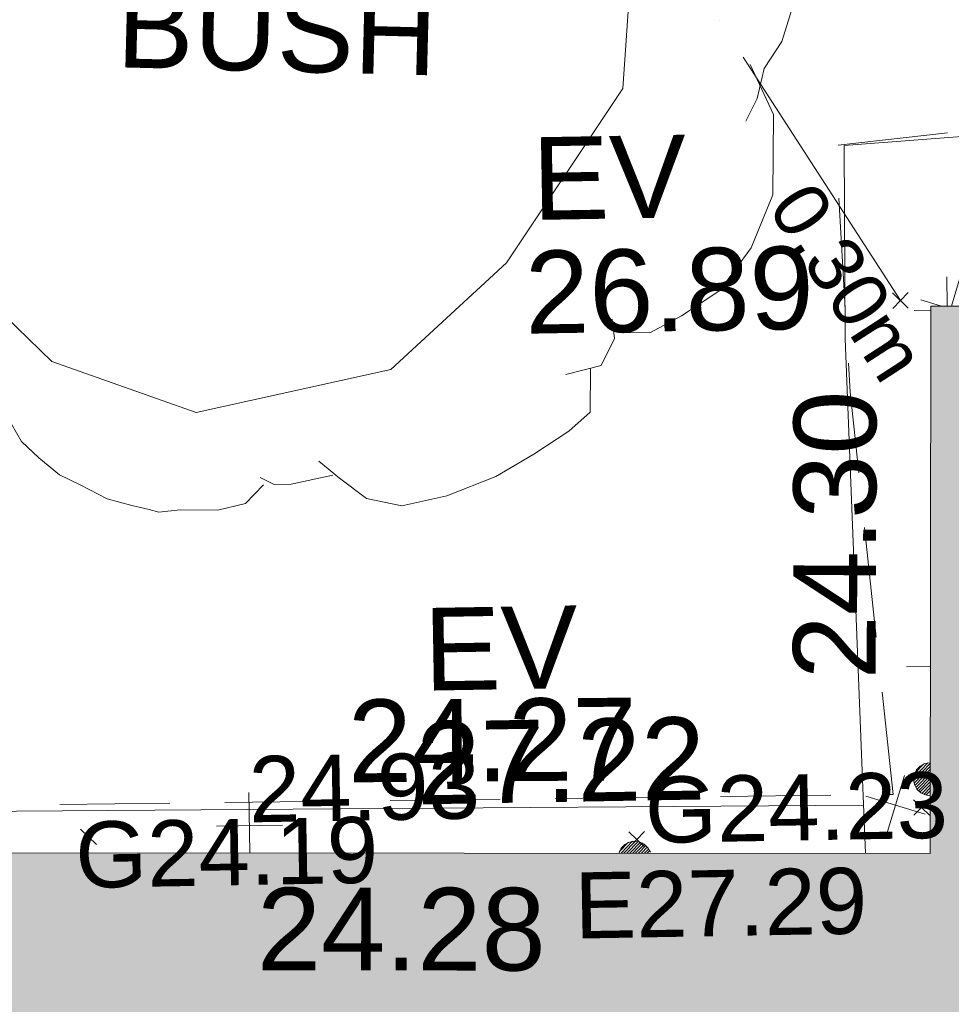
# Model space of a CAD drawing. Header units: millimetres. Extents: x -290717 to 520720, y -103372 to 287762.
# Tile 80 of 256: x -58699 to -54470, y -45739 to -41271. Entities that reach past the tile are written whole.
import ezdxf

# ---------------------------------------------------------------- set-up
doc = ezdxf.new("R2010")
doc.units = ezdxf.units.MM
for name, pattern in [('IMPORT-DASHED _2_', [750, 500, -250]), ('IMPORT-UG_EIR_QLB2 _2_', [2750, 1500, -300.0000000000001, 0, -300.0000000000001, 150, -300.0000000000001, 0, -200]), ('IMPORT-UG_ELEC_STREET LIGHTING_QLB2 _2_', [2700, 1500, -300.0000000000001, 0, -250, 150, -300.0000000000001, 0, -200])]:
    doc.linetypes.add(name, pattern=pattern)
for name, color, linetype, lineweight, true_color in [('00_TOPO_EAVE', 7, 'Continuous', 9, 0x666666), ('00_TOPO_FORM_LINES', 7, 'Continuous', 9, 0x666666), ('00_UAV_BUILDING_OUTLINE', 5, 'Continuous', 9, 0x0000ff), ('00_UAV_CONCRETE', 9, 'Continuous', 9, 0x808080), ('12333-PUM-2D-U-0001-C01 - Rev2_REVIT IMPORT_dwg', 7, 'Continuous', 9, 0x767676), ('A_RHA_Line', 7, 'Continuous', 9, 0x00a600), ('BUSH', 7, 'Continuous', 9, 0x00a500), ('EAVE_LVL', 3, 'Continuous', 9, 0x00ff00), ('GULLY', 7, 'Continuous', 9, 0x7fbfff), ('GULLY_LVL', 7, 'Continuous', 9, 0x7fbfff), ('PUM-EIRCOMM-NOTES', 6, 'Continuous', 9, 0xff00ff), ('PUM-EIRCOMM-QLB2', 6, 'IMPORT-UG_EIR_QLB2 _2_', 9, 0xff00ff)]:
    doc.layers.add(name, color=color, linetype=linetype, lineweight=lineweight, true_color=true_color)
for name, color, linetype, lineweight in [('00_TOPO_SURFACE', 7, 'Continuous', 9), ('00_TOPO_SURVEY_TEXT', 7, 'Continuous', 9), ('A_RHA_Detail', 7, 'Continuous', 9), ('CHANGE_OF_SURFACE', 7, 'IMPORT-DASHED _2_', 9), ('CHANGE_OF_SURFACE_LVL', 7, 'Continuous', 9), ('GEN-TEXT', 7, 'Continuous', 9), ('PARAPET_LVL', 7, 'Continuous', 9)]:
    doc.layers.add(name, color=color, linetype=linetype, lineweight=lineweight)
doc.styles.add('Arial_1', font='arial.ttf', dxfattribs={"height": 250})
doc.styles.add('Arial_3', font='arial.ttf', dxfattribs={"height": 299.9999999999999})
doc.styles.add('Swis721 Lt BT_2', font='swissl.ttf', dxfattribs={"height": 375})

# ---------------------------------------------------------------- blocks, each defined once
blk = doc.blocks.new('12333-PUM-2D-U-0001-C01 - Rev2_REVIT IMPORT_dwg_MSL_Eaves_SYM_1-V19-Site Location Plan Existing')
at = {"layer": '00_TOPO_EAVE', "color": 254, "true_color": 0xcccccc}
for p, q in [((10.66413644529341, 32.75644021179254), (116.0873754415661, 356.5791934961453)), ((-107.1925693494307, 34.89744850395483), (-356.5791934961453, 116.0873754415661))]:
    blk.add_line(p, q, dxfattribs=at)
blk = doc.blocks.new('12333-PUM-2D-U-0001-C01 - Rev2_REVIT IMPORT_dwg_MSL_Eaves_SYM_1-V20-Site Location Plan Existing')
at = {"layer": '00_TOPO_EAVE', "color": 254, "true_color": 0xcccccc}
for p, q in [((-116.0873754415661, -356.5791934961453), (116.0873754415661, 356.5791934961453)), ((356.5791934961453, -116.0873754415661), (-356.5791934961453, 116.0873754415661))]:
    blk.add_line(p, q, dxfattribs=at)
blk = doc.blocks.new('12333-PUM-2D-U-0001-C01 - Rev2_REVIT IMPORT_dwg_MGS62954_T2_Galway_ITM_3d_Rev1-2077680-Site Location Plan Existing')
at = {"layer": '00_TOPO_FORM_LINES', "color": 254, "true_color": 0xcccccc, "flags": 128}
blk.add_lwpolyline([(533843019.8585145, 725517117.0009264), (533844139.2563635, 725517305.2080733), (533844806.7586903, 725516925.8457687), (533845231.1779512, 725516440.7342275), (533845368.7007108, 725515827.7594707), (533845281.2375463, 725514822.9584205), (533844738.8853772, 725514041.1315445), (533844206.1595818, 725513565.0896852), (533843318.2058555, 725513386.5983253), (533842668.5986298, 725513629.3465749), (533842146.4527587, 725514151.6323799), (533841813.6432697, 725514915.086559), (533841869.2012612, 725515706.629376), (533842088.2277371, 725516074.4840419), (533842457.7199249, 725516639.0545822)], close=True, dxfattribs=at)
at = {"layer": '00_TOPO_SURFACE', "color": 254, "true_color": 0xcccccc, "flags": 128}
blk.add_lwpolyline([(533847738.8642628, 725515125.9407573), (533847768.6833367, 725514571.4997162), (533846934.4445464, 725514584.3985261), (533846281.5230417, 725514546.0344546), (533846270.5125319, 725513668.6344223), (533846315.3945249, 725511630.483507), (533846321.9471958, 725511332.9180207)], dxfattribs=at)
at = {"layer": '00_UAV_CONCRETE', "color": 254, "true_color": 0xcccccc, "flags": 128}
blk.add_lwpolyline([(533808911.0231386, 725512012.5322869), (533808915.2509931, 725512186.5881013), (533813568.2509931, 725512159.5881011), (533813740.9019768, 725512155.5229119), (533817900.2509931, 725512057.5881011), (533818739.5679861, 725512041.3208511), (533822492.2509932, 725511968.5881013), (533823738.0870556, 725511973.4632739), (533826820.8038597, 725511985.5264795), (533828734.572084, 725511910.2915995), (533833103.8038596, 725511738.5264795), (533833730.8151832, 725511726.5412449), (533838729.8844388, 725511630.9847293), (533838910.8038597, 725511627.5264795), (533843728.2780432, 725511578.2769017), (533846317.1269715, 725511551.8108089)], dxfattribs=at)
at = {"xscale": 0.375, "yscale": 0.375, "zscale": 0.375}
for name, p in [('12333-PUM-2D-U-0001-C01 - Rev2_REVIT IMPORT_dwg_MSL_Eaves_SYM_1-V19-Site Location Plan Existing', (533846751.1453791, 725513796.1306008)), ('12333-PUM-2D-U-0001-C01 - Rev2_REVIT IMPORT_dwg_MSL_Eaves_SYM_1-V20-Site Location Plan Existing', (533846461.910181, 725511549.0908859))]:
    blk.add_blockref(name, p, dxfattribs=at)
at = {"layer": '00_TOPO_EAVE', "char_height": 375, "attachment_point": 1, "line_spacing_factor": 1.005061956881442, "style": 'Swis721 Lt BT_2'}
for s, insert, width in [('EV', (533844862.6047039, 725514607.8072023), 736.078940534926), ('26.89', (533844820.7828704, 725514092.3237814), 1495.902363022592), ('EV', (533844333.3133709, 725512480.779849), 736.078940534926), ('27.22', (533844291.4915374, 725511965.2964282), 1495.902363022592)]:
    blk.add_mtext(s, dxfattribs=dict(at, insert=insert, width=width))
at = {"layer": '00_TOPO_SURVEY_TEXT', "color": 251, "true_color": 0x666666, "insert": (533842998.2073035, 725515333.6481165), "char_height": 375, "width": 1657.364840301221, "attachment_point": 1, "rotation": 357.52540924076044, "line_spacing_factor": 1.005061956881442, "style": 'Swis721 Lt BT_2'}
blk.add_mtext('BUSH', dxfattribs=at)
at = {"layer": '00_UAV_BUILDING_OUTLINE', "color": 251, "true_color": 0x666666, "char_height": 375, "width": 1495.902363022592, "attachment_point": 1, "line_spacing_factor": 1.005061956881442, "style": 'Swis721 Lt BT_2'}
for s, insert, rotation in [('24.30', (533846007.0185298, 725512128.106529), 88.8758482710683), ('24.28', (533843557.2714322, 725511225.1034977), 358.9592679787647)]:
    blk.add_mtext(s, dxfattribs=dict(at, insert=insert, rotation=rotation))
at = {"layer": '00_UAV_CONCRETE', "color": 251, "true_color": 0x666666, "insert": (533843983.3275034, 725512070.9249882), "char_height": 375, "width": 1495.902363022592, "attachment_point": 1, "rotation": 359.41427923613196, "line_spacing_factor": 1.005061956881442, "style": 'Swis721 Lt BT_2'}
blk.add_mtext('24.27', dxfattribs=at)
blk = doc.blocks.new('12333-PUM-2D-U-0001-C01 - Rev2_REVIT IMPORT_dwg_SPOT-V207-Site Location Plan Existing')
at = {"layer": 'PARAPET_LVL', "color": 253, "true_color": 0xaaaaaa}
for p, q in [((0, 500.0000000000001), (0, 54.87699740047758)), ((-500.0000000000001, 0), (-252.257819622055, 0))]:
    blk.add_line(p, q, dxfattribs=at)
blk = doc.blocks.new('12333-PUM-2D-U-0001-C01 - Rev2_REVIT IMPORT_dwg_BUSHES-2077801-Site Location Plan Existing')
at = {"layer": 'BUSH', "color": 254, "true_color": 0xeaeaea, "flags": 128}
for points in [[(330.8006135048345, 111.0181844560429), (361.6075451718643, 77.55212811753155), (377.8217196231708, 31.63358580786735), (387.5502244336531, -3.389031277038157), (378.6324283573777, -30.62884451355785), (364.8503799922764, -50.86413433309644), (359.1754189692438, -73.43426533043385), (350.2576228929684, -90.55643365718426)], [(354.3111665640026, -47.75101284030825), (371.3360498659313, -85.88675141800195), (369.7146323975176, -146.5926208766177), (352.689749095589, -186.2849202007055), (328.3684873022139, -218.1944156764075), (299.1829731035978, -236.8731448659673), (274.8617113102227, -249.3256308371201), (253.7832843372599, -248.5473505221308)], [(246.4869058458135, -238.4297056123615), (248.1083233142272, -253.217032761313), (237.5691097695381, -273.4523225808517), (210.8157217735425, -279.678565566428)], [(-19.42555687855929, -359.0631642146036), (-33.20760524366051, -373.0722110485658), (-54.28603210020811, -377.7418934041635), (-82.66083768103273, -376.9636129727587), (-98.87501213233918, -378.5201737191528), (-106.1713907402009, -376.1853325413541), (-119.1427303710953, -373.0722110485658), (-137.7890311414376, -367.6242483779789), (-158.0567493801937, -356.7283231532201), (-173.4602150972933, -348.9455193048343), (-188.8636809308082, -335.7147529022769), (-201.8350205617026, -323.2622668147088), (-209.1313991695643, -310.0315004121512), (-222.1027388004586, -294.465892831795), (-229.399117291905, -279.678565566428), (-236.6954958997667, -269.5609206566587)], [(229.4620225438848, -275.7871637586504), (228.651313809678, -308.4749396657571), (212.4371392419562, -322.4839864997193), (185.6837512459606, -339.6061548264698), (156.4982370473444, -355.9500427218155), (119.2056355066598, -369.9590895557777), (85.15586901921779, -376.9636129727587), (58.40248090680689, -370.7373699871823), (38.13476278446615, -355.1717622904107), (22.73129695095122, -341.9409958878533)], [(33.27051049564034, -352.8369212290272), (1.652869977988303, -359.0631642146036), (-11.31846953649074, -359.0631642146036), (-21.85768308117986, -353.615201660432)]]:
    blk.add_lwpolyline(points, dxfattribs=at)
blk = doc.blocks.new('12333-PUM-2D-U-0001-C01 - Rev2_REVIT IMPORT_dwg_SPOT-V225-Site Location Plan Existing')
at = {"layer": 'EAVE_LVL', "color": 81, "true_color": 0xaaffaa}
blk.add_line((-500.0000000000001, 0), (-138.443499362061, 0), dxfattribs=at)
blk = doc.blocks.new('12333-PUM-2D-U-0001-C01 - Rev2_REVIT IMPORT_dwg_SPOT-V240-Site Location Plan Existing')
at = {"layer": 'CHANGE_OF_SURFACE_LVL', "color": 253, "true_color": 0xaaaaaa}
for p, q in [((0, 500.0000000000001), (0, -411.2645934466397)), ((-500.0000000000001, 0), (500.0000000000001, 0))]:
    blk.add_line(p, q, dxfattribs=at)
blk = doc.blocks.new('12333-PUM-2D-U-0001-C01 - Rev2_REVIT IMPORT_dwg_MH_CIR2-V257-Site Location Plan Existing')
at = {"layer": 'GULLY', "color": 254, "true_color": 0xd4e9ff}
for p, q in [((-467.0000000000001, 179), (-179, 467.0000000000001)), ((-413.9667154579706, 142.0332845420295), (-60.00000000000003, 496.0000000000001)), ((-325.5725022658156, 140.4274977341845), (33.00000000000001, 499.0000000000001)), ((-238.1604469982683, 138.8395530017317), (111, 488.0000000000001)), ((-149.7662338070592, 137.2337661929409), (180, 467.0000000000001)), ((-61.37202061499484, 135.6279793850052), (241, 438.0000000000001)), ((27.02219257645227, 134.0221925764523), (296, 403)), ((115.4164057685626, 132.4164057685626), (345.0000000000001, 362.0000000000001)), ((203.8106189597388, 130.8106189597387), (388.0000000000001, 315)), ((291.2226742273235, 129.2226742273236), (425, 263.0000000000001)), ((379.6168874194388, 127.6168874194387), (455.9999999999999, 203.9999999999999))]:
    blk.add_line(p, q, dxfattribs=at)
at = {"layer": 'GULLY', "color": 254, "true_color": 0xd4e9ff, "flags": 128}
blk.add_lwpolyline([(474.9999999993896, 153.9999999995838), (403.999999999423, 293.0000000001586), (292.999999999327, 403.9999999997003), (153.9999999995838, 474.9999999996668), (-5.544279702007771e-10, 500.0000000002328), (-154.0000000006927, 475.0000000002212), (-293.000000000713, 404.0000000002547), (-404.0000000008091, 292.9999999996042), (-475.0000000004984, 154.0000000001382)], dxfattribs=at)
blk = doc.blocks.new('12333-PUM-2D-U-0001-C01 - Rev2_REVIT IMPORT_dwg_MH_CIR2-V258-Site Location Plan Existing')
at = {"layer": 'GULLY', "color": 254, "true_color": 0xd4e9ff}
for p, q in [((-499.0000000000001, -33), (14.86003733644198, 480.860037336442)), ((-496.0000000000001, 60.00000000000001), (-60.00000000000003, 496.0000000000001)), ((-488.0000000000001, -111), (13.21333128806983, 390.2133312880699)), ((-467.0000000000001, 179), (-179, 467.0000000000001)), ((-467.0000000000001, -180), (11.54812292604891, 298.548122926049)), ((-438.0000000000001, -241), (9.88291456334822, 206.8829145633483)), ((-403, -296), (8.217706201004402, 115.2177062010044)), ((-362, -345), (6.552497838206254, 23.55249783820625)), ((-315, -388.0000000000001), (4.88728947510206, -68.11271052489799)), ((-263.0000000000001, -425), (3.240583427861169, -158.7594165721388)), ((-204, -456), (1.575375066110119, -250.4246249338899)), ((-138, -480.0000000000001), (-0.08983329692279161, -342.0898332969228))]:
    blk.add_line(p, q, dxfattribs=at)
at = {"layer": 'GULLY', "color": 254, "true_color": 0xd4e9ff, "flags": 128}
blk.add_lwpolyline([(-5.544279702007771e-10, 500.0000000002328), (-154.0000000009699, 474.9999999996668), (-293.0000000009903, 403.9999999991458), (-404.0000000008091, 292.9999999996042), (-475.0000000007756, 154.0000000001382), (-500.0000000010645, -5.544279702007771e-10), (-475.0000000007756, -154.0000000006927), (-404.0000000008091, -293.0000000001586), (-293.0000000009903, -404.0000000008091), (-154.0000000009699, -475.0000000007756), (-2.949761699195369, -499.5211425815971)], dxfattribs=at)
blk = doc.blocks.new('12333-PUM-2D-U-0001-C01 - Rev2_REVIT IMPORT_dwg-1620468-Site Location Plan Existing')
at = {"layer": 'CHANGE_OF_SURFACE', "color": 253, "true_color": 0xaaaaaa, "flags": 128}
blk.add_lwpolyline([(206650.9350138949, -100558.1556397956), (206689.1526635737, -100986.2762424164), (206235.9867790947, -101204.2547692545), (205163.3029765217, -101307.5077559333), (205209.1931926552, -102426.0817744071), (205372.0120474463, -104256.0760332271), (192652.923290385, -104188.0273683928), (185082.73493452, -104033.30819041), (173318.5517149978, -103613.3561357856)], dxfattribs=at)
at = {"layer": 'GEN-TEXT', "color": 253, "true_color": 0xaaaaaa}
for p, q in [((205408.994813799, -102051.7115177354), (205479.7054919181, -101981.0008396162)), ((205479.7054919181, -102051.7115177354), (205408.994813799, -101981.0008396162)), ((205464.9948137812, -104352.711517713), (205535.7054919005, -104282.0008395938)), ((205535.7054919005, -104352.711517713), (205464.9948137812, -104282.0008395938)), ((201681.9948138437, -104419.7115177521), (201752.7054919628, -104349.0008396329)), ((201752.7054919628, -104419.7115177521), (201681.9948138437, -104349.0008396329)), ((204169.9948138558, -104475.7115177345), (204240.7054919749, -104405.0008396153)), ((204240.7054919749, -104475.7115177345), (204169.9948138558, -104405.0008396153))]:
    blk.add_line(p, q, dxfattribs=at)
at = {"layer": 'PUM-EIRCOMM-QLB2', "color": 211, "true_color": 0xffaaff, "flags": 128}
blk.add_lwpolyline([(201773.0704530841, -90533.66600268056), (202486.3501528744, -96720.35617870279), (202963.3501528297, -98025.35617863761), (205444.3501528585, -102016.3561786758)], dxfattribs=at)
blk.add_blockref('12333-PUM-2D-U-0001-C01 - Rev2_REVIT IMPORT_dwg_MGS62954_T2_Galway_ITM_3d_Rev1-2077680-Site Location Plan Existing', (-533641079.6498471, -725615854.3561786))
for name, p, xscale, yscale, zscale in [('12333-PUM-2D-U-0001-C01 - Rev2_REVIT IMPORT_dwg_BUSHES-2077801-Site Location Plan Existing', (202655.1445230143, -100647.0653117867), 6, 6, 6), ('12333-PUM-2D-U-0001-C01 - Rev2_REVIT IMPORT_dwg_SPOT-V207-Site Location Plan Existing', (205656.8914834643, -102062.0670644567), 0.3, 0.3, 0.3), ('12333-PUM-2D-U-0001-C01 - Rev2_REVIT IMPORT_dwg_SPOT-V225-Site Location Plan Existing', (205593.3866893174, -103678.2829287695), 0.3, 0.3, 0.3), ('12333-PUM-2D-U-0001-C01 - Rev2_REVIT IMPORT_dwg_MH_CIR2-V258-Site Location Plan Existing', (205541.6344834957, -104190.2480646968), 0.15, 0.15, 0.15), ('12333-PUM-2D-U-0001-C01 - Rev2_REVIT IMPORT_dwg_SPOT-V240-Site Location Plan Existing', (202448.3712805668, -104347.3037648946), 0.3, 0.3, 0.3), ('12333-PUM-2D-U-0001-C01 - Rev2_REVIT IMPORT_dwg_MH_CIR2-V257-Site Location Plan Existing', (204194.9094833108, -104522.5880647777), 0.15, 0.15, 0.15)]:
    blk.add_blockref(name, p, dxfattribs=dict(xscale=xscale, yscale=yscale, zscale=zscale))
at = {"layer": 'CHANGE_OF_SURFACE_LVL', "insert": (202448.3914835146, -104032.2559697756), "char_height": 299.9999999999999, "width": 1256.112065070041, "attachment_point": 1, "line_spacing_factor": 0.9417779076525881, "style": 'Arial_3'}
blk.add_mtext('24.93', dxfattribs=at)
at = {"layer": 'EAVE_LVL', "insert": (203917.5001758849, -104585.3130638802), "char_height": 299.9999999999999, "width": 1590.340713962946, "attachment_point": 1, "line_spacing_factor": 0.9417779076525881, "style": 'Arial_3'}
blk.add_mtext('E27.29', dxfattribs=at)
at = {"layer": 'GULLY_LVL', "char_height": 299.9999999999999, "width": 1645.433348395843, "attachment_point": 1, "line_spacing_factor": 0.9417779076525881, "style": 'Arial_3'}
for s, insert in [('G24.23', (204244.9094833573, -104157.5769698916)), ('G24.19', (201655.7944833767, -104316.1079696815))]:
    blk.add_mtext(s, dxfattribs=dict(at, insert=insert))
at = {"layer": 'PUM-EIRCOMM-NOTES', "insert": (205313.8644458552, -101862.2752233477), "char_height": 250, "width": 1160.025439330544, "attachment_point": 2, "rotation": 301.86709713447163, "line_spacing_factor": 0.9417779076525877, "style": 'Arial_1'}
blk.add_mtext('0.30m', dxfattribs=at)

msp = doc.modelspace()

# ---------------------------------------------------------------- hatches: boundary and pattern name
at = {"layer": 'A_RHA_Detail', "true_color": 0xc0c0c0}
h = msp.add_hatch(color=9, dxfattribs=at)
h.paths.add_polyline_path([(-80880.60083898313, -68502.79057078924), (-80400.86592458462, -68483.4150911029), (-80400.86592458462, -62984.64684182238), (-24474.85765180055, -63009.32043784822), (-24456.14471274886, -50840.30023854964), (-36622.55041054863, -50831.65104346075), (-36622.5504104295, -44228.57792609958), (-50959.05265825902, -44213.68205212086), (-50959.05265825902, -42573.78171509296), (-54563.93258049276, -42571.21897729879), (-54565.69773355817, -45054.17447471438), (-92408.82109324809, -45027.27149617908), (-92411.78875845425, -49201.74309219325), (-100061.9988811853, -49201.74309219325), (-100052.221444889, -64852.82557835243), (-86120.90825231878, -64852.82557835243), (-86092.16626519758, -62957.90041523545), (-84861.10047611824, -62957.90041520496), (-84854.79054275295, -68240.10973718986), (-80870.60226895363, -68240.10973718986)])
h.paths.add_polyline_path([(-137238.9269955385, -68461.93840922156), (-132719.7426408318, -68433.06336920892), (-132847.0731201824, -62850.0428228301), (-130454.6837966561, -62916.63108081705), (-130498.2830220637, -61355.8539363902), (-117581.136331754, -61423.42893434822), (-117492.3908565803, -49183.91309186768), (-125136.5200282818, -49178.47881939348), (-125133.5727033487, -45032.61887132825), (-163007.1824077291, -45005.69421944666), (-163007.1824077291, -44090.29634113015), (-163123.8521375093, -44090.21339942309), (-163122.6389897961, -42383.751842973), (-166563.8543420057, -42383.75184295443), (-166565.0349082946, -44044.3982420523), (-193158.4656786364, -44025.49275802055), (-193195.152889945, -62863.6565097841), (-137269.7106414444, -62916.63108078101), (-137254.3708868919, -65679.90523788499)])
h.paths.add_polyline_path([(120310.9497607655, -32334.2823016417), (120312.4652266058, -31610.73011961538), (133451.2244789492, -31638.24899384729), (133469.2230092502, -19717.98315777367), (121295.7536929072, -19692.48606427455), (121319.8434528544, -8190.941560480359), (112277.0825929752, -8172.001674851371), (112263.1769726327, -14811.12345451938), (78285.85310969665, -14739.95861435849), (78292.82277619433, -8167.077575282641), (76545.55099677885, -8163.40371230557), (69355.76844230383, -8152.931592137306), (69353.66597202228, -9156.746357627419), (68372.60878942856, -9154.691552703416), (68372.60878942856, -13705.52853212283), (69333.72334743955, -13707.54156767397), (69325.07112544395, -16249.53369225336), (66623.4489111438, -16249.53369225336), (66619.79243932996, -17995.29925522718), (65989.07757491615, -17995.29925522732), (65985.44262769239, -19730.78799479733), (57152.23993372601, -19712.28702423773), (57127.42535098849, -31559.89461998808), (70277.87165423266, -31587.43801817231), (70277.87165428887, -32271.74147154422), (78263.96947906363, -32285.12944888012), (78266.62669288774, -31019.79372153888), (112335.8856506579, -31091.15111856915), (112335.8856506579, -32317.57330550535), (119781.4233959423, -32333.17321910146)])
h.paths.add_polyline_path([(7503.71740934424, -1791.43926322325), (15482.43097389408, -674.0213230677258), (15484.0826184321, 148.1327206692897), (56188.28042539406, 205.5276654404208), (56155.8432600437, 14338.31663138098), (18016.62665932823, 14236.4814953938), (17967.9025208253, 34313.18372075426), (21727.10644861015, 34324.06926249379), (21708.9097307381, 40608.10218319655), (18009.66447156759, 40608.10218325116), (17995.54603703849, 45483.75063445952), (9770.084212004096, 45420.63294734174), (3966.216019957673, 45443.14492469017), (3984.771235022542, 14176.56786831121), (1023.062455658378, 14176.56786840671), (-276.5134647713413, 14190.52623465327), (-231.6790044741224, 5976.811441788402), (-226.4491536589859, 193.7444677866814), (1220.250839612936, 179.5999159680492), (7477.609307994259, 143.2867556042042), (7488.638446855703, -674.0213230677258)])
h.paths.add_polyline_path([(77755.59663317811, 53.47451145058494), (77729.51881611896, 1699.844979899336), (94464.47132486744, 1659.976083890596), (94606.37913471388, 17991.39023626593), (88810.41901146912, 18015.03260816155), (88799.89418497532, 14436.74271609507), (69413.88950349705, 14457.87738898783), (69377.35724448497, 99.62816357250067), (70760.85642036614, 92.0068082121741)])
h.paths.add_polyline_path([(61252.12079698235, 46453.95617369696), (105774.7348988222, 46472.68783510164), (105768.2642197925, 61852.61234310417), (92285.13876306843, 61852.61234310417), (92308.59670397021, 65784.30757142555), (96107.46680002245, 65767.6044524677), (96059.6808111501, 75209.20847378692), (101084.8427276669, 75071.88872768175), (104988.0046543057, 74765.36560410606), (108403.6894220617, 74363.84089439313), (112009.2703903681, 73787.25420864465), (115645.3524814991, 73049.69667210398), (116890.8108050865, 72761.69136255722), (120208.9929832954, 71893.18353872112), (120865.241739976, 71703.68487155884), (124135.6329505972, 70669.67317909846), (127435.6253142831, 69480.50055823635), (127820.4368655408, 69394.93141813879), (128274.3081769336, 69331.69585757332), (128731.879114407, 69306.66104520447), (129189.9401456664, 69320.00258265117), (129645.2782985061, 69371.62688830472), (130094.6997111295, 69461.17185607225), (130535.0520071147, 69588.00939078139), (130963.2464342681, 69751.2498188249), (131376.279516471, 69949.74812593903), (131771.254123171, 70182.11198906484), (132162.5575600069, 70460.54046602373), (132496.0921582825, 70741.69081117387), (132820.8713676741, 71064.98072578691), (133117.4593294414, 71414.31364276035), (133383.77568926, 71787.23923958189), (133616.5473239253, 72178.53728446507), (133817.1647262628, 72590.54524901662), (133982.6025969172, 73017.89547517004), (134111.7005086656, 73457.59040804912), (134203.5529320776, 73906.545904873), (134257.5155882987, 74361.61286220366), (134272.5462649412, 74819.59931534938), (134250.5259874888, 75277.29281749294), (134189.6227572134, 75731.48297750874), (134090.9274700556, 76178.98397761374), (133955.1324028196, 76616.65691996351), (133783.1900598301, 77041.4318434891), (133576.3064937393, 77450.3292564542), (133335.9328436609, 77840.48103831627), (133063.7551572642, 78209.15055536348), (132761.6825665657, 78553.75185442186), (132431.8338935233, 78871.86780505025), (132076.5227904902, 79161.26705200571), (131698.2415079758, 79419.91966864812), (131299.6434187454, 79646.01139199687), (131093.5942456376, 79746.34209763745), (132146.0467355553, 83110.22226149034), (122787.763295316, 86282.54285521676), (121604.3555410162, 82800.35918872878), (117095.9864226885, 83870.84033788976), (116841.9598400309, 83526.35449576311), (116120.5435466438, 91221.9361197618), (110237.7341284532, 91274.27491024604), (110194.3680786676, 90435.39030217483), (104988.0046543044, 90486.49901569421), (104973.2761846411, 94309.82427956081), (103746.1314668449, 94309.82427962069), (103839.9937121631, 122852.1474272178), (96365.09202303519, 122931.9599471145), (96350.3400238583, 123952.416858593), (104555.5505249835, 123902.1925258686), (104607.3234457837, 120248.5396157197), (125502.5015002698, 120134.193340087), (125662.0200253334, 137657.3796883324), (114479.5865733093, 137699.2256881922), (114382.3062641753, 129149.9458158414), (104644.1590035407, 129187.997507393), (104577.9931702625, 126217.3903165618), (101184.4926405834, 126159.1566967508), (101264.6166812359, 135959.2655565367), (89967.23177303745, 135988.8856164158), (89927.63362986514, 125823.6463181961), (93630.53562299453, 125840.7948842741), (93580.6568888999, 122931.9599471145), (88697.38835373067, 122904.7310127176), (88679.38989541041, 95739.0914377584), (86378.25848993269, 95739.0914377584), (86378.18187189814, 96178.10083375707), (83279.5074328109, 96200.92083330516), (83273.62493422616, 95735.74732136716), (70169.67509616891, 95733.22421950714), (70166.2684274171, 96272.07409350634), (66674.99731291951, 96257.14073659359), (66654.74538556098, 95755.71092140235), (65784.77231076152, 95755.71092140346), (65887.65094981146, 117470.6305650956), (53473.34271625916, 117487.9046429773), (53434.44066306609, 98570.4634906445), (40649.41626913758, 98570.46349066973), (40610.16711556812, 94406.01479082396), (38853.82372865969, 94410.36303444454), (38848.65589191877, 89463.65332732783), (40612.46601909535, 89518.45976927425), (40665.38257359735, 86257.73741131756), (38372.19584673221, 86305.7230928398), (38369.79373532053, 76901.0507917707), (50937.95125076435, 76944.40198877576), (50922.88567283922, 74598.78180893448), (56484.90611318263, 74588.85093774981), (56484.9061131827, 75194.85181998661), (92465.40372273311, 75233.02581663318), (92645.92783659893, 71766.64845097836), (89810.5550181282, 69362.83965827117), (85313.16173971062, 69360.94750424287), (85313.16173971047, 66907.40508090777), (75210.14498260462, 66903.15451592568), (75210.14498260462, 63815.70944554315), (70819.40014306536, 63815.70999204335), (70819.21601502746, 64253.35708063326), (69456.8341568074, 64253.35708063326), (69455.71957374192, 66901.99623168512), (61303.3285675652, 66898.56680686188), (61304.56054652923, 63970.32021231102), (70500.41048205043, 63970.32021223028), (70500.40885431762, 61852.59006210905), (61245.64388480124, 61848.69637492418), (61252.12079698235, 46455.07044720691)])
h.paths.add_polyline_path([(-17153.16561239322, 48569.32684293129), (-17153.16561227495, 60770.38083690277), (-29362.88357762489, 60774.7042869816), (-29362.88357762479, 67399.20394583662), (-43507.25361058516, 67405.01911302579), (-43488.53133082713, 69093.07334179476), (-45766.41866234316, 69109.32868391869), (-45794.34620035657, 67405.01911302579), (-47272.11273197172, 67404.21245453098), (-47272.44887636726, 66454.91798912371), (-86004.56386335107, 66468.6329952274), (-86006.66970790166, 60521.58362724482), (-92662.8772251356, 60521.58362724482), (-92666.53762789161, 50184.35611936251), (-79752.016597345, 50179.78302554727), (-79752.016597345, 48591.49323813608), (-17157.71631240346, 48569.32845421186)])
h.paths.add_polyline_path([(-201056.4185879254, 48628.75479108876), (-138377.9751621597, 48634.64535782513), (-138377.9751621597, 50133.28202330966), (-125467.710581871, 50134.49533928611), (-125468.6909603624, 60566.19036866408), (-132186.8595615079, 60565.86652591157), (-132187.4203588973, 66533.01978768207), (-170643.3098734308, 66805.61809689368), (-170643.3098732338, 67738.78475851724), (-200340.0100486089, 67488.93693767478), (-200348.7175167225, 60827.7802510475), (-201057.5650552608, 60827.71357562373), (-201056.6510294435, 51102.0431337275)])
h.paths.add_polyline_path([(-240051.5126725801, 54769.1949116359), (-239444.4902595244, 54811.10754483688), (-239186.5396225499, 54841.92927608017), (-238764.8191578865, 54940.98166103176), (-238382.4735933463, 55122.46891391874), (-237990.3402229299, 55354.87497237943), (-237269.2031026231, 55936.21514997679), (-237030.2712443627, 56228.66101920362), (-236793.0039600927, 56569.31473977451), (-236554.5880579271, 57004.26389721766), (-236432.7219585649, 57267.46508911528), (-236300.0815274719, 57753.26239002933), (-236250.7285154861, 58017.17885687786), (-236235.6490610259, 58516.21786795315), (-236233.2538430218, 58987.85640057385), (-236213.702979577, 59823.48083772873), (-236363.8287856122, 59820.8603820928), (-236634.0279869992, 60698.06075831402), (-236391.9547756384, 61432.1972634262), (-236225.4740089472, 61435.10319604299), (-236201.6036570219, 62637.68779599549), (-232563.5271750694, 62639.28734435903), (-232563.5271750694, 63049.03842407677), (-232732.1945866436, 63049.15302221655), (-232860.1521278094, 63457.9589027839), (-232731.6068089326, 63914.24862701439), (-232560.8209657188, 63914.24862701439), (-232521.9864006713, 70597.99604498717), (-240628.6947850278, 70598.85496274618), (-240629.7923196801, 72350.98321581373), (-246412.6011213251, 72347.36085937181), (-246412.6011213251, 70616.45923939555), (-254449.5805725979, 70618.60952619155), (-254454.637144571, 70754.06491724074), (-254469.7140363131, 73191.6627625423), (-263883.2532625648, 73267.83063692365), (-263902.4181505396, 68260.74348557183), (-263714.8217520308, 68259.82096576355), (-263552.9672900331, 67819.6543439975), (-263719.0883117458, 67392.20684197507), (-263913.629869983, 67392.20684288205), (-263956.7001914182, 58633.76423459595), (-260181.1963171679, 58611.22607638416), (-260192.3146984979, 56354.25111578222), (-257184.684388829, 56339.46086010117), (-257213.4419958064, 57092.93866025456), (-257338.5163846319, 57093.27331227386), (-257471.0109295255, 57531.7457231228), (-257338.5163845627, 58062.22513700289), (-257203.4956297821, 58064.06881293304), (-257173.5751889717, 58598.54056827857), (-256478.2273617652, 58575.27357918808), (-256478.2273617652, 58788.51859477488), (-256013.0091299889, 58911.92701537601), (-255397.0786589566, 58780.99767608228), (-255397.0786664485, 58595.98242230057), (-243809.8853614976, 58585.92793205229), (-243805.3570672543, 58352.04527760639), (-243740.9394682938, 57884.52572396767), (-243619.083060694, 57421.84877501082), (-243424.3877541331, 56943.65915328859), (-243247.1437899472, 56608.24157716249), (-243003.0710577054, 56249.99021479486), (-242732.2093200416, 55932.75703086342), (-242371.7230179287, 55603.12658814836), (-242141.2551255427, 55424.88676771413), (-241804.9643038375, 55216.88439829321), (-241529.464082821, 55077.02869058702), (-241100.6275144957, 54917.18295005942), (-240836.2134980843, 54840.82833179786), (-240453.4486196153, 54788.6078413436), (-240203.3756532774, 54776.52967577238)])
h.paths.add_polyline_path([(40276.69022620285, 59895.3641775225), (40328.62676026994, 69196.9439153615), (36588.99968782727, 69217.82459101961), (36619.46637569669, 74674.25962431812), (32264.36460075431, 74687.02318924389), (32233.48293864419, 69156.26826309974), (11916.69390488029, 69269.70959690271), (11966.66200108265, 78218.75165977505), (29087.50901742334, 78123.15526811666), (29143.44567202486, 88141.13700481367), (15719.34879623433, 88216.09212957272), (15732.60379610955, 90589.99788900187), (4594.294101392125, 90652.19003492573), (4525.129359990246, 78265.12250452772), (10096.76365550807, 78234.01258734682), (10077.43887221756, 74773.03821913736), (4547.641142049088, 74803.91453678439), (4465.579974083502, 60107.16002351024), (19125.89094757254, 60025.30234268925), (19139.86249371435, 62527.53804648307), (31738.59196305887, 62457.19146407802), (31724.55430855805, 59943.11609818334), (38369.79364222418, 59906.01157297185)])
h.paths.add_polyline_path([(-246083.0241259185, 72334.29150213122), (-246083.0594797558, 72334.30275087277), (-246208.2905500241, 72334.29150213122)])
h.paths.add_polyline_path([(-114575.3004830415, 112178.0758696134), (-114575.3246436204, 112178.0758696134), (-114707.2752166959, 115801.5811617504)])
h.paths.add_polyline_path([(-154699.9178766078, 101760.4080976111), (-114382.0503338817, 101776.0542915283), (-114382.0503338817, 106926.936016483), (-113755.641395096, 106927.1791078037), (-113757.5507412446, 111847.2721532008), (-114431.6837526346, 111847.2721532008), (-114431.8098651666, 112178.075869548), (-114575.3004830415, 112178.0758696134), (-114578.9984943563, 121707.2390834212), (-123056.9849702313, 121707.2390834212), (-123068.8201032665, 156452.7036899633), (-119381.2340625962, 156454.1347343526), (-119381.2340625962, 160165.8603541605), (-115501.031452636, 160167.3661472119), (-115503.3750945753, 166206.5793118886), (-132411.7987151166, 166599.6604729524), (-132411.8243306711, 166665.6603411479), (-135275.0124468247, 166664.5489553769), (-135275.0124468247, 166628.1883102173), (-135911.3205077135, 166628.1944503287), (-135911.3479256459, 166352.1604668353), (-152521.1633846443, 166345.7145607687), (-152518.3680955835, 159142.6836790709), (-150699.3133726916, 159117.9265656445), (-150755.6690356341, 122560.6912032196), (-151059.2005266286, 122560.6912032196), (-151061.0981347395, 121302.4374931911), (-154138.3148337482, 121372.6012653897), (-154138.3148337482, 121865.183451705), (-154704.3888425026, 121867.2611370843), (-154688.5451973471, 119352.3937021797), (-154745.5933227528, 119352.3715636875), (-154745.5763474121, 118722.1532660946), (-160794.1544526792, 118748.744283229), (-160794.1544527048, 119410.5425977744), (-163852.1622693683, 119422.408321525), (-163855.0715294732, 118762.2003111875), (-167568.6765459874, 118778.5256058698), (-166634.6619849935, 124395.1277019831), (-166843.6206842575, 124471.2090400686), (-167568.6765459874, 124707.6250904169), (-168028.2173235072, 124841.3808643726), (-168630.5006276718, 124991.3056740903), (-169238.2056070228, 125117.4693074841), (-169850.3952285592, 125219.6772877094), (-170466.1255403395, 125297.7720169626), (-171089.1102599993, 125351.8553033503), (-171704.4065937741, 125381.1774254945), (-172325.0479971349, 125386.3595015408), (-172782.2248668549, 125374.5832363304), (-173401.7764236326, 125337.4554476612), (-174019.3926983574, 125276.0328036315), (-174634.1213722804, 125190.4100127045), (-175245.0145766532, 125080.7190996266), (-176047.1958093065, 124895.7675261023), (-176665.4852587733, 124724.7228134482), (-177045.3001228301, 124609.1129151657), (-177631.5127793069, 124405.2077276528), (-176665.4852586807, 118818.5158793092), (-177558.9402083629, 118822.4435769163), (-177662.2853368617, 125263.4341236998), (-176365.3912352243, 126542.9270807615), (-159462.2970490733, 126319.9103917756), (-157057.7396790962, 128609.0850976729), (-157060.6673204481, 136153.1661957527), (-158638.8016610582, 137740.2441626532), (-159352.3735831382, 137740.2441626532), (-161634.4140635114, 140201.1078539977), (-168727.9404946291, 140256.8191147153), (-171035.0401162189, 137942.884730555), (-174184.1459014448, 137942.884730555), (-176460.1168228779, 140292.2858551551), (-177341.68569345, 140292.285855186), (-177341.7114445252, 140358.4281613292), (-183428.5803825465, 140356.0660244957), (-185921.6385984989, 137917.4639097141), (-185921.6385985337, 131757.309115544), (-186906.8767412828, 131756.9267734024), (-187725.3914540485, 130809.9989183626), (-187724.0588902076, 127376.1828149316), (-186481.0281350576, 126304.557648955), (-186479.4846755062, 122327.2959175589), (-185176.2828158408, 121059.4673825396), (-180304.1129154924, 121059.4673825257), (-180304.1136492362, 118802.0484409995), (-193555.3706955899, 118802.0484409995), (-193555.3686998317, 133117.8341649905), (-192593.6442938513, 133118.2073819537), (-192593.6442938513, 134200.8158367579), (-192224.6284783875, 134200.9592041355), (-192225.5653014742, 136615.0101267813), (-192595.0012461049, 136615.0101267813), (-192595.4357332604, 137734.4745166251), (-193589.2709668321, 137734.4746851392), (-193589.2685988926, 147474.5705834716), (-193163.2062206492, 147492.8644728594), (-192606.8095195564, 147551.4951472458), (-192359.9383250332, 147589.5931622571), (-192199.8207947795, 147616.5827293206), (-191882.7548926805, 147682.9245600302), (-191568.5380071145, 147761.6632019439), (-191020.2573150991, 147932.4221712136), (-190950.5841382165, 147955.8263236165), (-190647.7999969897, 148070.951423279), (-190349.769078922, 148197.8750093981), (-190056.9509284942, 148336.4013817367), (-189769.7970512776, 148486.316942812), (-189375.4954991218, 148717.2624196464), (-189132.9060261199, 148873.2749095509), (-188867.5421091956, 149059.0543930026), (-188609.6764469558, 149255.1087866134), (-188354.9814056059, 149465.3525772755), (-188079.6339208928, 149713.8792482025), (-187884.9836199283, 149901.8220103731), (-187538.2510284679, 150274.4802367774), (-187446.2998447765, 150378.396083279), (-187241.3270201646, 150629.2310214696), (-187046.3599558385, 150887.9197697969), (-186861.699277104, 151154.0634500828), (-186546.1373636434, 151669.8298752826), (-186524.4196769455, 151707.063245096), (-163675.289831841, 151669.8298752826), (-163687.5843044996, 148134.0767945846), (-157303.6541541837, 148136.4921063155), (-157303.6541541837, 155759.9150161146), (-157557.4317586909, 155765.0384228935), (-157555.9168973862, 166678.0466575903), (-187009.2021991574, 166699.7464767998), (-187013.0952111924, 162054.4009359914), (-188707.1775469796, 162044.5925187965), (-188705.9961893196, 155021.5333641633), (-188737.9999316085, 154650.5326603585), (-188799.0133970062, 154283.1866125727), (-188857.2045401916, 154035.4341107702), (-188966.1106131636, 153679.3368924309), (-189102.6200311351, 153332.8820747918), (-189265.8911677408, 152998.2056672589), (-189454.9174010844, 152677.3710606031), (-189645.2484685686, 152421.322012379), (-189916.9563410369, 152104.2450531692), (-190212.7041973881, 151809.4634871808), (-190530.6686598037, 151538.7947475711), (-190868.889367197, 151293.9075915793), (-191225.2810786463, 151076.3118324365), (-191597.6465194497, 150887.3490190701), (-192092.8415776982, 150682.5621956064), (-192485.2937347, 150569.6612301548), (-192903.8930807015, 150482.2408890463), (-193187.215491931, 150440.8868273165), (-193594.1866364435, 150407.1257787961), (-193594.5953882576, 151459.989522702), (-205369.2399268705, 151455.4201248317), (-205354.452352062, 113350.0822379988), (-207187.1580384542, 113349.3709450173), (-207184.3024929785, 105991.0636522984), (-205312.8709512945, 105991.0636522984), (-205311.2365670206, 101769.6553082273), (-175488.645120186, 101781.2285901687), (-175488.645120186, 110889.6985621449), (-154703.462766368, 110897.5679794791), (-154700.5193329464, 103310.2697088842)])
h.paths.add_polyline_path([(193735.9435692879, 113047.8274775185), (208865.0938716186, 114991.026643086), (208976.1154122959, 114126.6471161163), (216447.8967330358, 115086.3281915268), (216038.7305308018, 118271.970241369), (232648.5073383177, 120405.3421627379), (233425.9936153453, 114352.0734369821), (240632.2017567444, 115277.6440986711), (239854.8412683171, 121329.9334728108), (256406.8682407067, 123455.8879629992), (257091.7572256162, 118089.1198988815), (264572.287122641, 119040.8180953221), (261877.8350554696, 138524.7609215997), (259178.7147038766, 138221.6086023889), (259197.3483654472, 137439.0084132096), (254686.1480587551, 136897.0007613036), (255412.6810205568, 131314.8303174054), (240852.7447965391, 129522.4514055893), (239771.0426540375, 137918.8519126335), (240649.582243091, 138010.1984551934), (240062.3063116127, 142776.6750342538), (239165.7694641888, 142685.0143484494), (237630.9646614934, 151018.3171733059), (266172.8791088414, 154560.7889781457), (271297.187694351, 142612.4006970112), (276531.7397502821, 144861.0987145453), (274941.5029779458, 148527.903728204), (302074.530765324, 160134.9084326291), (300215.9323773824, 164320.1841173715), (301528.161327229, 164907.0997990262), (300405.1237791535, 167477.8916353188), (299016.6944531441, 166945.7181825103), (295626.7488506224, 174518.7544287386), (294333.0289184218, 177537.1551681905), (287288.847594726, 174518.7544287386), (289427.6893504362, 169661.0163464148), (272956.7816584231, 162557.1203578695), (271943.2187786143, 164897.4305293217), (267016.3118217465, 162764.0369715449), (268502.3094164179, 159357.043014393), (265200.4029571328, 157946.4096681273), (226856.4166955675, 153146.7821791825), (227510.3041274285, 148852.0205335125), (228280.9873164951, 141179.0007484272), (227302.3544112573, 141050.2812999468), (227895.3788231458, 136433.1758633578), (228748.5501749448, 136523.8855003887), (229602.307730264, 128023.7667641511), (217691.2359889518, 126493.8999679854), (217642.3600127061, 126874.4332670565), (215138.5007311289, 126552.8357430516), (215194.9980427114, 126112.9650749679), (215015.6132225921, 126089.9247571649), (214840.967257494, 127449.6644606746), (192258.7012018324, 124549.1816390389), (193486.3576426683, 114991.026643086)])
h.paths.add_polyline_path([(-78076.24179098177, 117605.518872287), (-78076.23951907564, 117610.0871212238), (-78070.31812256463, 129485.733079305), (-74723.15926546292, 129478.3852560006), (-74723.15926546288, 125435.7860625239), (-48015.64546089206, 125380.0246061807), (-47996.55031653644, 135872.5822179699), (-61198.159180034, 135901.5630078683), (-74714.72264147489, 135923.5088764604), (-74723.62876031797, 131865.2975510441), (-78070.31812256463, 131872.6421692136), (-78062.97909490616, 149549.768943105), (-58292.26570494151, 149541.5607197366), (-58292.26570494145, 148946.2407608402), (-37707.70924049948, 148937.6946534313), (-37707.70924049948, 159740.0690313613), (-44148.26955758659, 159742.7429641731), (-44148.26955758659, 162961.3319175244), (-49829.95437586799, 162961.3319175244), (-49830.92144141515, 160632.0129326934), (-78494.0902662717, 160643.9130440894), (-78494.0902662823, 161615.1537737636), (-78739.22585210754, 161615.2555472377), (-78691.79195364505, 168187.9195488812), (-90844.5764503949, 168126.8149080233), (-90962.52567696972, 152686.7636278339), (-89064.97866810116, 152685.97582136), (-89079.54115383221, 117610.0871212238), (-78374.80210165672, 117605.6428258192)])
h.paths.add_polyline_path([(69254.82576126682, 129235.9722870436), (69259.97086178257, 136167.7892474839), (86068.0992678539, 136131.0235193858), (86008.66431381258, 164703.3084147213), (58789.63167882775, 164723.5115811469), (58789.63167882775, 170119.2062865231), (54460.16324890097, 170122.4198087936), (54457.21717773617, 166153.2792453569), (47042.21516498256, 166158.7829869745), (47041.10931533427, 164668.9097040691), (39173.27935198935, 164674.7495545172), (39172.83712618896, 164078.9539098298), (17014.87910992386, 164095.400525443), (17002.38841206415, 147267.1142245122), (12659.63471563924, 147267.1142245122), (12653.6008753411, 139137.9291796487), (17031.41608901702, 139134.6797717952), (17024.58791744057, 129935.3194463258), (39191.34773726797, 129918.8662983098), (39191.34773726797, 129258.2867272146), (69014.0340609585, 129236.1510132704)])
h.paths.add_polyline_path([(39265.62356917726, 139467.8223435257), (33050.91021530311, 139484.1586867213), (33087.56357182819, 153427.9220784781), (39277.60130890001, 153411.6505991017), (39277.60130890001, 152830.3127277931), (43058.29603858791, 152820.3745823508), (43024.83899408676, 140092.5601633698), (39267.2657899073, 140092.5601633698)])
h.paths.add_polyline_path([(1979.548949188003, 189123.2414339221), (18699.10403225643, 189180.0465563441), (18678.46874727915, 195253.6675675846), (24349.02704558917, 195272.9334349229), (24334.96888369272, 199550.7690689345), (28829.78348971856, 199566.0403168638), (28798.35772162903, 208815.6446465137), (24334.94961552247, 208806.1514042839), (24333.90624838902, 209113.2475694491), (16811.59093053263, 209087.6902915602), (16806.58456496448, 208843.590909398), (6772.293057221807, 208809.4991440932), (6797.166076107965, 201488.5780549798), (-8471.058649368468, 201436.7038403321), (-8471.058649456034, 200429.0172029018), (-11856.09020773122, 200417.5164702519), (-11823.72827012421, 190892.3684139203), (-7614.729360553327, 190904.9356358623), (-7614.729360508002, 190170.8290169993), (-4608.619189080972, 190169.2993656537), (-4608.238782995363, 190916.8832264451), (1973.379031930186, 190939.2444093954), (1977.122761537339, 189837.3456606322)])
h.paths.add_polyline_path([(-20506.2213294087, 190640.028646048), (-20122.28942212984, 206347.1214480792), (-41550.34215554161, 207015.255795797), (-41462.26177905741, 210449.6195896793), (-31391.41053375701, 210152.0276719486), (-31078.64493158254, 223862.574366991), (-44305.08575746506, 224230.797228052), (-44490.79956595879, 211865.5542346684), (-47510.12209651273, 211942.9901386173), (-47722.57925074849, 203659.0205615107), (-47076.06680551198, 203635.3001466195), (-47175.4684425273, 199531.9403872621), (-46801.21126120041, 199520.4703265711), (-46873.68175963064, 195478.589946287), (-44600.40472249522, 195425.25597799), (-44685.88459510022, 192243.2795180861), (-38073.99929110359, 192135.6564361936), (-38104.39995468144, 191126.9722513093), (-21537.79264469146, 190668.5723413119)])
h.paths.add_polyline_path([(16801.02360974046, 195961.5001375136), (9656.615133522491, 196015.1086064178), (9643.83815057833, 199513.9922857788), (11631.77992465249, 199485.8321209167), (11631.79209405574, 203322.2460457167), (16806.58456511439, 203391.4855727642), (16801.04077099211, 195984.4293109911)])
h.paths.add_polyline_path([(122084.9263243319, 200536.2570557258), (122088.180516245, 206386.1947929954), (125211.1061637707, 206386.1947929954), (125211.1162733, 206645.8932838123), (126202.709897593, 206645.8932838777), (126203.0204768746, 207041.0477229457), (130401.4034740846, 206979.0758390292), (130444.269112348, 209883.2802976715), (126202.8383602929, 209945.883203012), (126203.0204768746, 214624.1281189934), (127364.7919503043, 214624.1281189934), (127365.2106673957, 225380.2058570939), (126159.8599207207, 225380.2527798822), (126207.4133336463, 241475.3410923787), (119482.541129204, 241495.8747302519), (119479.204156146, 246182.0096278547), (109943.9121324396, 246175.219673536), (109953.2702600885, 233033.3814297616), (115000.5285021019, 233033.3814296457), (114999.5792924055, 208653.4991933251), (112026.3032629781, 208653.4991933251), (112024.3519988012, 200538.6764491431), (122024.6079402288, 200536.271559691)])
h.paths.add_polyline_path([(30087.05071628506, 200986.75440713), (38030.67179073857, 201028.6865661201), (38030.67179073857, 202922.9731661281), (38109.89531489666, 202923.3913649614), (38067.25569093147, 208827.6066631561), (38013.35839375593, 208827.667223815), (38012.38630312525, 209012.5383931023), (30044.90685988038, 208970.4802974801), (30060.65944993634, 205986.3119354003)])
h.paths.add_polyline_path([(195986.2599411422, 205661.5722736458), (202896.8751332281, 206052.0074670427), (202676.886254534, 209945.7611691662), (195766.2710618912, 209555.325975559)])
h.paths.add_polyline_path([(-91652.40581580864, 206392.6172135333), (-79454.24421187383, 206432.5105635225), (-79629.29258199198, 238245.6998510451), (-68904.21147484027, 238215.095164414), (-68918.56040493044, 246314.0782553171), (-68756.515268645, 246312.9061543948), (-68755.20581930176, 246638.9786699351), (-79620.07671794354, 246651.3624133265), (-79606.5628449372, 247343.5411849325), (-82154.50636787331, 247318.0695596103), (-82154.50636787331, 247488.1275895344), (-91640.64698348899, 247472.5371040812), (-91638.72040628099, 246846.4753752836), (-131470.3702759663, 246641.42150215), (-131470.3702759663, 250159.5419305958), (-142857.1087886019, 250176.7939677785), (-142864.0554935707, 246220.0701029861), (-165118.8027587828, 246272.3986783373), (-165040.0492656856, 253907.936045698), (-178677.4727934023, 253929.5079730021), (-178699.5521575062, 238176.7234097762), (-138599.3373496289, 238209.4781454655), (-138548.4479938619, 206627.5237025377), (-126646.6702863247, 206572.2299428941), (-126666.6805510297, 234825.8818836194), (-124962.7180531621, 234825.9534805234), (-124969.0241559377, 234688.4891474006), (-91595.61129713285, 234664.3133306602), (-91650.87307429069, 207155.5994723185)])
h.paths.add_polyline_path([(142123.7078306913, 209113.5383730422), (152768.4446292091, 209127.3137315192), (152745.2992288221, 227012.6338093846), (142100.5623961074, 226998.8584508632), (142121.8067345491, 210582.5602414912)])
h.paths.add_polyline_path([(168998.8561285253, 209274.9592350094), (169026.8416078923, 226860.3446541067), (161686.6780313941, 226876.6646907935), (161647.6783165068, 209291.3037608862), (168846.6177107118, 209275.2977201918)])
h.paths.add_polyline_path([(49761.46820716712, 218476.567809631), (49794.00484362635, 223316.1680811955), (41274.07755979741, 223363.4010619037), (41273.58999769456, 223290.879563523), (32187.30576793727, 223351.9666549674), (32202.10532416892, 225553.2987455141), (20081.8372469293, 225634.7833114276), (20035.26675877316, 218707.7438838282), (31566.33951793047, 218630.2204926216), (31566.12891728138, 218598.8950898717), (49547.01686615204, 218478.0095661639)])
h.paths.add_polyline_path([(162361.9830851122, 234154.0520866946), (162366.6425722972, 241589.9129272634), (135261.1026964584, 241630.986197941), (135249.0888707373, 234197.8735112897), (160249.0277027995, 234157.467167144)])
h.paths.add_polyline_path([(176458.8604388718, 246709.572470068), (176516.248447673, 252173.1529805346), (168884.2833866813, 252253.3171281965), (168934.8652923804, 257068.9279575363), (164355.0504715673, 257117.0331241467), (164296.1746742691, 251511.8088120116), (164416.8965511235, 251510.5407811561), (164367.8024342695, 246836.5737543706), (172300.1975056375, 246753.2539686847)])

# ---------------------------------------------------------------- linework, layer by layer
at = {"layer": 'A_RHA_Line', "color": 7}
for p, q in [((-54563.93258048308, -42571.21897729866), (-54565.6977335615, -45054.17447459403)), ((-50957.88349648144, -42573.78254637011), (-54563.93258048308, -42571.21897729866)), ((-54565.6977335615, -45054.17447459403), (-92408.82109326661, -45027.27149617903))]:
    msp.add_line(p, q, dxfattribs=at)

# ---------------------------------------------------------------- block references
at = {"layer": '12333-PUM-2D-U-0001-C01 - Rev2_REVIT IMPORT_dwg', "color": 254, "linetype": 'IMPORT-UG_ELEC_STREET LIGHTING_QLB2 _2_', "true_color": 0xffd4d4, "rotation": 0.9999999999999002}
msp.add_blockref('12333-PUM-2D-U-0001-C01 - Rev2_REVIT IMPORT_dwg-1620468-Site Location Plan Existing', (-261895.0770586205, 55869.5817132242), dxfattribs=at)

doc.saveas('drawing.dxf')
